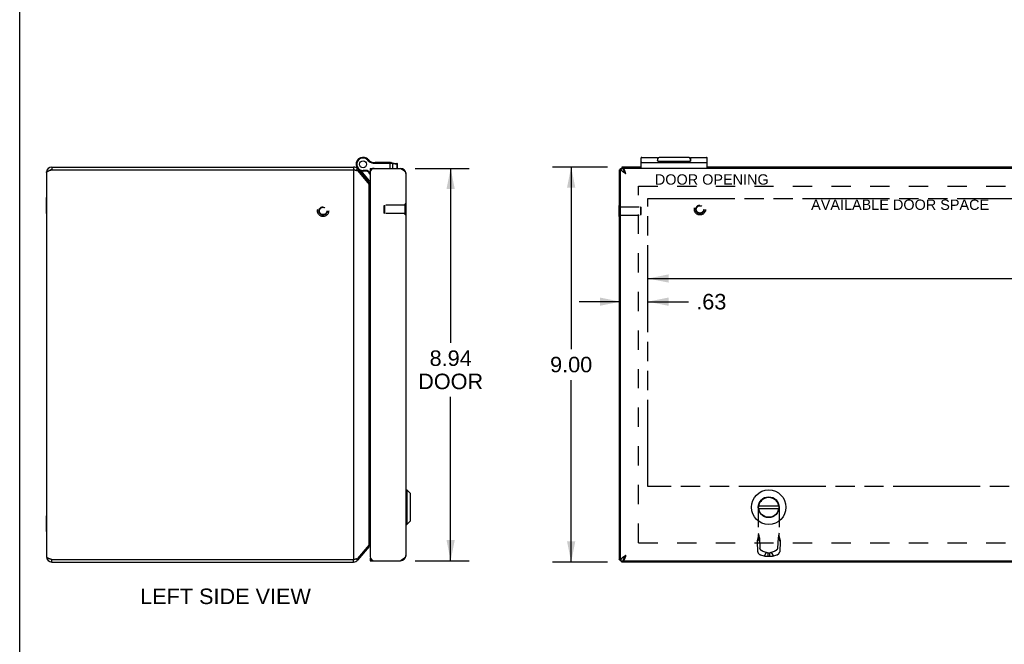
# Model space of a CAD drawing. Header units: inches. Extents: x 0 to 80, y 0 to 51.8.
# Tile 2 of 11: x 0 to 22.4, y 22.2 to 36.4. Entities that reach past the tile are written whole.
import ezdxf

# ---------------------------------------------------------------- set-up
doc = ezdxf.new("R2010")
doc.units = ezdxf.units.IN
doc.header["$LTSCALE"] = 4.400265
doc.header["$MEASUREMENT"] = 0
doc.linetypes.add('HIDDEN', pattern=[0.2, 0.1, -0.1])
doc.linetypes.add('PHANTOM', pattern=[0.8, 0.45, -0.05, 0.1, -0.05, 0.1, -0.05])
doc.layers.get('0').update_dxf_attribs({"linetype": 'CONTINUOUS'})
for name, color, linetype in [('02___PRT_ALL_AXES', 7, 'CONTINUOUS'), ('06___PRT_ALL_SURFS', 7, 'CONTINUOUS'), ('AVAIL_DOOR_SPACE', 7, 'CONTINUOUS'), ('DEFAULT_2', 8, 'HIDDEN'), ('DIMENSIONS', 7, 'CONTINUOUS')]:
    doc.layers.add(name, color=color, linetype=linetype)
doc.styles.get("Standard").update_dxf_attribs({"font": 'arial.ttf'})
doc.dimstyles.new('DIMSTYLE_1', dxfattribs={"dimtxt": 0.352962, "dimasz": 0.470617, "dimexe": 0.09, "dimexo": 0.07, "dimgap": 0.0375, "dimtad": 0, "dimtih": 1, "dimtoh": 1, "dimzin": 4, "dimdsep": 46, "dimtxsty": 'Standard', "dimblk": '_FILLED', "dimblk1": '_FILLED', "dimblk2": '_FILLED', "dimcen": 0.09, "dimazin": 1, "dimtfac": 1, "dimtofl": 0, "dimtmove": 0, "dimatfit": 3, "dimldrblk": '_FILLED', "dimfxl": 1, "dimtolj": 1, "dimtzin": 4, "dimarcsym": 0})

# ---------------------------------------------------------------- blocks, each defined once
blk = doc.blocks.new('_FILLED')
at = {"color": 0, "linetype": 'ByBlock'}
blk.add_solid([(0, 0), (-1, 0.2), (-1, -0.2)], dxfattribs=at)
blk = doc.blocks.new('*D4')
at = {"layer": 'DIMENSIONS', "color": 2, "linetype": 'Continuous'}
for p, q in [((14.31, 30.55), (27.862, 30.55)), ((43, 30.55), (29.448, 30.55))]:
    blk.add_line(p, q, dxfattribs=at)
at = {"layer": 'DIMENSIONS', "color": 2, "linetype": 'Continuous', "xscale": 0.4706166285, "yscale": 0.4706166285, "zscale": 0.4706166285, "rotation": 180}
blk.add_blockref('_FILLED', (14.31, 30.55), dxfattribs=at)
at = {"layer": 'DIMENSIONS', "color": 2, "linetype": 'Continuous', "xscale": 0.4706166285, "yscale": 0.4706166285, "zscale": 0.4706166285}
blk.add_blockref('_FILLED', (43, 30.55), dxfattribs=at)
at = {"layer": 'DIMENSIONS', "color": 2, "linetype": 'Continuous', "insert": (28.655, 30.726), "char_height": 0.353, "width": 1.2334, "attachment_point": 2, "line_spacing_factor": 0.9}
blk.add_mtext('28.69', dxfattribs=at)
blk = doc.blocks.new('*D5')
at = {"layer": 'DIMENSIONS', "color": 2, "linetype": 'Continuous'}
for p, q in [((13.685, 30.022), (12.744, 30.022)), ((14.31, 30.022), (15.234, 30.022))]:
    blk.add_line(p, q, dxfattribs=at)
at = {"layer": 'DIMENSIONS', "color": 2, "linetype": 'Continuous', "xscale": 0.4706166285, "yscale": 0.4706166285, "zscale": 0.4706166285}
blk.add_blockref('_FILLED', (13.685, 30.022), dxfattribs=at)
at = {"layer": 'DIMENSIONS', "color": 2, "linetype": 'Continuous', "xscale": 0.4706166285, "yscale": 0.4706166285, "zscale": 0.4706166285, "rotation": 180}
blk.add_blockref('_FILLED', (14.31, 30.022), dxfattribs=at)
at = {"layer": 'DIMENSIONS', "color": 2, "linetype": 'Continuous', "insert": (15.41, 30.199), "char_height": 0.353, "width": 0.68493, "attachment_point": 1, "line_spacing_factor": 0.9}
blk.add_mtext('.63', dxfattribs=at)
blk = doc.blocks.new('*D9')
at = {"layer": 'DIMENSIONS', "color": 2, "linetype": 'Continuous'}
for p, q in [((13.386, 33.089), (12.137, 33.089)), ((12.561, 33.089), (12.561, 28.942)), ((12.561, 24.089), (12.561, 28.236)), ((13.386, 24.089), (12.137, 24.089))]:
    blk.add_line(p, q, dxfattribs=at)
at = {"layer": 'DIMENSIONS', "color": 2, "linetype": 'Continuous', "xscale": 0.4706166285, "yscale": 0.4706166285, "zscale": 0.4706166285}
for p, rotation in [((12.561, 33.089), 90), ((12.561, 24.089), 270)]:
    blk.add_blockref('_FILLED', p, dxfattribs=dict(at, rotation=rotation))
at = {"layer": 'DIMENSIONS', "color": 2, "linetype": 'Continuous', "insert": (12.561, 28.766), "char_height": 0.353, "width": 0.95917, "attachment_point": 2, "line_spacing_factor": 0.9}
blk.add_mtext('9.00', dxfattribs=at)
blk = doc.blocks.new('*D19')
at = {"layer": 'DIMENSIONS', "color": 2, "linetype": 'Continuous'}
for p, q in [((9.005, 33.06), (10.24, 33.06)), ((9.816, 33.06), (9.816, 29.087)), ((9.816, 24.12), (9.816, 27.852)), ((9.005, 24.12), (10.24, 24.12))]:
    blk.add_line(p, q, dxfattribs=at)
at = {"layer": 'DIMENSIONS', "color": 2, "linetype": 'Continuous', "xscale": 0.4706166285, "yscale": 0.4706166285, "zscale": 0.4706166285}
for p, rotation in [((9.816, 33.06), 90), ((9.816, 24.12), 270)]:
    blk.add_blockref('_FILLED', p, dxfattribs=dict(at, rotation=rotation))
at = {"layer": 'DIMENSIONS', "color": 2, "linetype": 'Continuous', "insert": (9.816, 28.911), "char_height": 0.353, "width": 1.47746, "attachment_point": 2, "line_spacing_factor": 0.9}
blk.add_mtext('8.94\\PDOOR', dxfattribs=at)

msp = doc.modelspace()

# ---------------------------------------------------------------- linework, layer by layer
at = {"color": 7, "linetype": 'Continuous'}
for p, q in [((0, 0), (0, 51.768)), ((7.9, 33.288), (7.893, 33.277)), ((7.9, 33.288), (7.893, 33.277)), ((7.893, 33.277), (7.893, 33.277)), ((7.9, 33.288), (7.9, 33.288)), ((7.936, 33.258), (7.926, 33.25)), ((8.056, 33.191), (8.054, 33.179)), ((14.155, 33.06), (14.155, 33.297)), ((14.53, 33.31), (14.53, 33.24)), ((14.535, 33.226), (14.535, 33.28)), ((14.54, 33.224), (15.27, 33.224)), ((15.275, 33.28), (15.275, 33.226)), ((15.655, 33.06), (15.655, 33.297)), ((0.731, 33.089), (0.731, 33.029)), ((7.604, 33.089), (7.604, 33.029)), ((7.696, 33.047), (7.661, 33.017)), ((7.674, 33.095), (7.674, 33.094)), ((7.724, 33.028), (7.717, 33.022)), ((7.773, 33.002), (7.962, 32.776)), ((7.82, 32.995), (7.82, 33.008)), ((7.919, 33.008), (7.82, 33.008)), ((7.915, 32.995), (7.82, 32.995)), ((7.915, 32.995), (7.919, 33.008)), ((7.915, 32.995), (7.986, 32.958)), ((7.919, 33.008), (7.986, 32.973)), ((7.986, 33.06), (7.986, 33)), ((7.986, 33), (7.991, 33)), ((8.076, 33.19), (8.076, 33.177)), ((8.076, 33.19), (8.452, 33.19)), ((8.076, 33.177), (8.456, 33.177)), ((8.44, 33.06), (8.44, 33.19)), ((8.455, 33.181), (8.455, 33.18)), ((8.455, 33.18), (8.455, 33.18)), ((8.455, 33.18), (8.455, 33.18)), ((8.455, 33.18), (8.455, 33.179)), ((8.455, 33.179), (8.455, 33.179)), ((8.455, 33.179), (8.455, 33.178)), ((8.455, 33.178), (8.455, 33.177)), ((8.455, 33.178), (8.455, 33.178)), ((8.455, 33.177), (8.455, 33.177)), ((8.456, 33.177), (8.457, 33.177)), ((8.457, 33.177), (8.459, 33.177)), ((8.459, 33.177), (8.46, 33.177)), ((8.462, 33.177), (8.463, 33.177)), ((8.463, 33.177), (8.464, 33.177)), ((8.464, 33.177), (8.465, 33.177)), ((8.465, 33.177), (8.467, 33.177)), ((8.467, 33.177), (8.468, 33.177)), ((8.468, 33.177), (8.469, 33.176)), ((8.469, 33.176), (8.47, 33.176)), ((8.47, 33.189), (8.593, 33.172)), ((8.47, 33.176), (8.471, 33.176)), ((8.471, 33.176), (8.473, 33.176)), ((8.473, 33.176), (8.474, 33.176)), ((8.474, 33.176), (8.475, 33.176)), ((8.475, 33.176), (8.496, 33.174)), ((8.496, 33.06), (8.496, 33.174)), ((8.496, 33.174), (8.597, 33.159)), ((8.597, 33.06), (8.597, 33.159)), ((8.597, 33.159), (8.604, 33.159)), ((8.604, 33.06), (8.604, 33.159)), ((8.692, 33.059), (8.69, 33.051)), ((13.655, 33.029), (13.685, 33.029)), ((13.685, 33.06), (13.745, 33.06)), ((13.715, 33.089), (13.715, 33.06)), ((13.75, 33.059), (13.75, 33.029)), ((14.168, 33.19), (15.642, 33.19)), ((7.962, 32.776), (7.939, 32.757)), ((7.959, 32.733), (7.94, 32.717)), ((8.8, 32.253), (8.796, 32.253)), ((8.8, 31.997), (8.8, 32.253)), ((13.651, 31.961), (13.651, 32.217)), ((13.651, 32.217), (13.655, 32.217)), ((8.8, 31.997), (8.796, 31.997)), ((13.651, 31.961), (13.655, 31.961)), ((8.799, 25.732), (8.818, 25.732)), ((8.799, 24.944), (8.799, 25.732)), ((8.818, 25.732), (8.901, 25.649)), ((8.818, 25.732), (8.818, 24.944)), ((8.901, 25.027), (8.901, 25.649)), ((8.903, 25.032), (8.903, 25.644)), ((16.832, 25.368), (17.288, 25.368)), ((16.832, 25.308), (17.288, 25.308)), ((8.799, 24.944), (8.818, 24.944)), ((8.818, 24.944), (8.901, 25.027)), ((7.959, 24.446), (7.94, 24.462)), ((0.731, 24.089), (0.731, 24.149)), ((7.604, 24.089), (7.604, 24.149)), ((7.696, 24.132), (7.661, 24.162)), ((7.986, 24.18), (7.991, 24.18)), ((7.986, 24.18), (7.986, 24.12)), ((8.046, 24.12), (8.046, 24.125)), ((8.692, 24.121), (8.69, 24.129)), ((13.655, 24.149), (13.685, 24.149)), ((13.685, 24.12), (13.745, 24.12)), ((13.715, 24.089), (13.715, 24.12)), ((13.75, 24.121), (13.75, 24.151))]:
    msp.add_line(p, q, dxfattribs=at)
at = {"color": 3, "linetype": 'Continuous'}
for p, q in [((0.611, 32.969), (0.611, 24.209)), ((0.731, 33.089), (7.604, 33.089)), ((0.731, 33.029), (7.604, 33.029)), ((7.604, 33.029), (7.604, 24.149)), ((7.696, 33.047), (7.959, 32.733)), ((7.696, 33.008), (7.959, 32.695)), ((7.986, 33.06), (8.676, 33.06)), ((7.986, 32.97), (7.986, 24.21)), ((13.655, 33.029), (13.655, 24.149)), ((13.685, 24.12), (13.685, 33.06)), ((14.155, 33.089), (13.715, 33.089)), ((13.748, 33.035), (13.75, 33.033)), ((13.75, 33.059), (13.75, 33.06)), ((43.56, 33.06), (13.75, 33.06)), ((23.322, 33.089), (15.655, 33.089)), ((8.796, 32.94), (8.796, 24.24)), ((13.805, 32.94), (13.801, 32.954)), ((7.959, 24.484), (7.959, 32.695)), ((7.959, 24.484), (7.696, 24.171)), ((7.959, 24.446), (7.696, 24.132)), ((0.731, 24.149), (7.604, 24.149)), ((0.731, 24.089), (7.604, 24.089)), ((7.604, 24.149), (7.619, 24.152)), ((7.986, 24.12), (8.676, 24.12)), ((8.692, 24.13), (8.676, 24.12)), ((43.595, 24.089), (13.715, 24.089)), ((13.75, 24.146), (13.748, 24.144)), ((13.75, 24.121), (13.75, 24.12)), ((13.75, 24.12), (43.56, 24.12))]:
    msp.add_line(p, q, dxfattribs=at)
at = {"color": 7, "linetype": 'Continuous'}
for points in [[(14.54, 33.224), (14.54, 33.224), (14.54, 33.224), (14.54, 33.224), (14.54, 33.224), (14.54, 33.224), (14.54, 33.224), (14.539, 33.224), (14.539, 33.224), (14.539, 33.224), (14.539, 33.224), (14.539, 33.224), (14.539, 33.224), (14.539, 33.224), (14.539, 33.224), (14.539, 33.224), (14.539, 33.224), (14.538, 33.224), (14.538, 33.225), (14.538, 33.225), (14.538, 33.225), (14.538, 33.225), (14.538, 33.225), (14.538, 33.225), (14.538, 33.225), (14.538, 33.225), (14.537, 33.225), (14.537, 33.225), (14.537, 33.225), (14.537, 33.225), (14.537, 33.225), (14.537, 33.225), (14.537, 33.225), (14.537, 33.225), (14.536, 33.225), (14.536, 33.225), (14.536, 33.225), (14.536, 33.225), (14.536, 33.225), (14.536, 33.225), (14.536, 33.225), (14.536, 33.226), (14.536, 33.226), (14.535, 33.226), (14.535, 33.226), (14.535, 33.226), (14.535, 33.226), (14.535, 33.226), (14.535, 33.226), (14.535, 33.226), (14.535, 33.226), (14.534, 33.226), (14.534, 33.227), (14.534, 33.227), (14.534, 33.227), (14.534, 33.227), (14.534, 33.227), (14.534, 33.227), (14.534, 33.227), (14.533, 33.227), (14.533, 33.228), (14.533, 33.228), (14.533, 33.228), (14.533, 33.228), (14.533, 33.228), (14.533, 33.228), (14.533, 33.229), (14.533, 33.229), (14.532, 33.229), (14.532, 33.229), (14.532, 33.229), (14.532, 33.23), (14.532, 33.23), (14.532, 33.23), (14.532, 33.23), (14.532, 33.231), (14.532, 33.231), (14.531, 33.231), (14.531, 33.231), (14.531, 33.232), (14.531, 33.232), (14.531, 33.232), (14.531, 33.233), (14.531, 33.233), (14.531, 33.233), (14.531, 33.234), (14.531, 33.234), (14.531, 33.235), (14.531, 33.235), (14.53, 33.236), (14.53, 33.236), (14.53, 33.237), (14.53, 33.237), (14.53, 33.238), (14.53, 33.238), (14.53, 33.239), (14.53, 33.239), (14.53, 33.24)], [(15.28, 33.31), (15.28, 33.24), (15.28, 33.239), (15.28, 33.239), (15.28, 33.238), (15.28, 33.238), (15.28, 33.237), (15.28, 33.237), (15.28, 33.236), (15.28, 33.236), (15.28, 33.235), (15.28, 33.235), (15.28, 33.234), (15.28, 33.234), (15.28, 33.233), (15.28, 33.233), (15.28, 33.233), (15.279, 33.232), (15.279, 33.232), (15.279, 33.232), (15.279, 33.231), (15.279, 33.231), (15.279, 33.231), (15.279, 33.231), (15.279, 33.23), (15.279, 33.23), (15.279, 33.23), (15.278, 33.23), (15.278, 33.229), (15.278, 33.229), (15.278, 33.229), (15.278, 33.229), (15.278, 33.229), (15.278, 33.228), (15.278, 33.228), (15.278, 33.228), (15.277, 33.228), (15.277, 33.228), (15.277, 33.228), (15.277, 33.227), (15.277, 33.227), (15.277, 33.227), (15.277, 33.227), (15.277, 33.227), (15.276, 33.227), (15.276, 33.227), (15.276, 33.227), (15.276, 33.226), (15.276, 33.226), (15.276, 33.226), (15.276, 33.226), (15.276, 33.226), (15.275, 33.226), (15.275, 33.226), (15.275, 33.226), (15.275, 33.226), (15.275, 33.226), (15.275, 33.226), (15.275, 33.225), (15.275, 33.225), (15.274, 33.225), (15.274, 33.225), (15.274, 33.225), (15.274, 33.225), (15.274, 33.225), (15.274, 33.225), (15.274, 33.225), (15.274, 33.225), (15.274, 33.225), (15.273, 33.225), (15.273, 33.225), (15.273, 33.225), (15.273, 33.225), (15.273, 33.225), (15.273, 33.225), (15.273, 33.225), (15.273, 33.225), (15.273, 33.225), (15.272, 33.225), (15.272, 33.225), (15.272, 33.225), (15.272, 33.224), (15.272, 33.224), (15.272, 33.224), (15.272, 33.224), (15.272, 33.224), (15.272, 33.224), (15.271, 33.224), (15.271, 33.224), (15.271, 33.224), (15.271, 33.224), (15.271, 33.224), (15.271, 33.224), (15.271, 33.224), (15.271, 33.224), (15.271, 33.224), (15.27, 33.224), (15.27, 33.224), (15.27, 33.224)], [(8.452, 33.19), (8.452, 33.19), (8.452, 33.19), (8.452, 33.19), (8.452, 33.19), (8.452, 33.19), (8.453, 33.19), (8.453, 33.19), (8.453, 33.19), (8.453, 33.19), (8.453, 33.19), (8.453, 33.19), (8.453, 33.19), (8.453, 33.19), (8.453, 33.19), (8.453, 33.19), (8.453, 33.19), (8.453, 33.189), (8.453, 33.189), (8.453, 33.189), (8.453, 33.189), (8.453, 33.189), (8.453, 33.189), (8.453, 33.189), (8.453, 33.189), (8.453, 33.189), (8.454, 33.189), (8.454, 33.189), (8.454, 33.189), (8.454, 33.188), (8.454, 33.188), (8.454, 33.188), (8.454, 33.188), (8.454, 33.188), (8.454, 33.188), (8.454, 33.188), (8.454, 33.188), (8.454, 33.188), (8.454, 33.187), (8.454, 33.187), (8.454, 33.187), (8.454, 33.187), (8.454, 33.187), (8.454, 33.187), (8.454, 33.187), (8.454, 33.186), (8.454, 33.186), (8.454, 33.186), (8.454, 33.186), (8.454, 33.186), (8.455, 33.186), (8.455, 33.186), (8.455, 33.185), (8.455, 33.185), (8.455, 33.185), (8.455, 33.185), (8.455, 33.185), (8.455, 33.184), (8.455, 33.184), (8.455, 33.184), (8.455, 33.184), (8.455, 33.184), (8.455, 33.184), (8.455, 33.183), (8.455, 33.183), (8.455, 33.183), (8.455, 33.183), (8.455, 33.183), (8.455, 33.182), (8.455, 33.182), (8.455, 33.182), (8.455, 33.182), (8.455, 33.182), (8.455, 33.181), (8.455, 33.181), (8.455, 33.181), (8.455, 33.181)], [(8.46, 33.177), (8.461, 33.177), (8.462, 33.177)], [(8.47, 33.189), (8.47, 33.189), (8.47, 33.189), (8.47, 33.189), (8.47, 33.189), (8.47, 33.189), (8.47, 33.189), (8.47, 33.189), (8.47, 33.189), (8.471, 33.188), (8.471, 33.188), (8.471, 33.188), (8.471, 33.188), (8.471, 33.188), (8.471, 33.188), (8.471, 33.188), (8.471, 33.188), (8.471, 33.188), (8.472, 33.188), (8.472, 33.188), (8.472, 33.188), (8.472, 33.188), (8.472, 33.188), (8.472, 33.187), (8.472, 33.187), (8.472, 33.187), (8.472, 33.187), (8.472, 33.187), (8.473, 33.187), (8.473, 33.187), (8.473, 33.187), (8.473, 33.187), (8.473, 33.186), (8.473, 33.186), (8.473, 33.186), (8.473, 33.186), (8.473, 33.186), (8.473, 33.186), (8.473, 33.186), (8.473, 33.186), (8.474, 33.185), (8.474, 33.185), (8.474, 33.185), (8.474, 33.185), (8.474, 33.185), (8.474, 33.185), (8.474, 33.184), (8.474, 33.184), (8.474, 33.184), (8.474, 33.184), (8.474, 33.184), (8.474, 33.184), (8.474, 33.183), (8.474, 33.183), (8.474, 33.183), (8.474, 33.183), (8.474, 33.183), (8.475, 33.183), (8.475, 33.182), (8.475, 33.182), (8.475, 33.182), (8.475, 33.182), (8.475, 33.182), (8.475, 33.181), (8.475, 33.181), (8.475, 33.181), (8.475, 33.181), (8.475, 33.181), (8.475, 33.18), (8.475, 33.18), (8.475, 33.18), (8.475, 33.18), (8.475, 33.18), (8.475, 33.179), (8.475, 33.179), (8.475, 33.179), (8.475, 33.179), (8.475, 33.179), (8.475, 33.178), (8.475, 33.178), (8.475, 33.178), (8.475, 33.178), (8.475, 33.178), (8.475, 33.177), (8.475, 33.177), (8.475, 33.177), (8.475, 33.177), (8.475, 33.177), (8.475, 33.176), (8.475, 33.176), (8.475, 33.176)], [(8.486, 33.186), (8.487, 33.186), (8.487, 33.186), (8.487, 33.186), (8.487, 33.186), (8.487, 33.186), (8.488, 33.186), (8.488, 33.186), (8.488, 33.186), (8.488, 33.186), (8.488, 33.186), (8.488, 33.186), (8.489, 33.186), (8.489, 33.186), (8.489, 33.186), (8.489, 33.186), (8.489, 33.186), (8.49, 33.185), (8.49, 33.185), (8.49, 33.185), (8.49, 33.185), (8.49, 33.185), (8.49, 33.185), (8.491, 33.185), (8.491, 33.185), (8.491, 33.185), (8.491, 33.185), (8.491, 33.184), (8.491, 33.184), (8.492, 33.184), (8.492, 33.184), (8.492, 33.184), (8.492, 33.184), (8.492, 33.184), (8.492, 33.183), (8.492, 33.183), (8.493, 33.183), (8.493, 33.183), (8.493, 33.183), (8.493, 33.183), (8.493, 33.183), (8.493, 33.182), (8.493, 33.182), (8.494, 33.182), (8.494, 33.182), (8.494, 33.182), (8.494, 33.182), (8.494, 33.181), (8.494, 33.181), (8.494, 33.181), (8.494, 33.181), (8.494, 33.181), (8.495, 33.181), (8.495, 33.18), (8.495, 33.18), (8.495, 33.18), (8.495, 33.18), (8.495, 33.18), (8.495, 33.179), (8.495, 33.179), (8.495, 33.179), (8.495, 33.179), (8.495, 33.179), (8.495, 33.178), (8.496, 33.178), (8.496, 33.178), (8.496, 33.178), (8.496, 33.178), (8.496, 33.177), (8.496, 33.177), (8.496, 33.177), (8.496, 33.177), (8.496, 33.177), (8.496, 33.176), (8.496, 33.176), (8.496, 33.176), (8.496, 33.176), (8.496, 33.175), (8.496, 33.175), (8.496, 33.175), (8.496, 33.175), (8.496, 33.175), (8.496, 33.174), (8.496, 33.174), (8.496, 33.174), (8.496, 33.174), (8.496, 33.174)], [(8.587, 33.172), (8.588, 33.172), (8.588, 33.172), (8.588, 33.172), (8.588, 33.172), (8.588, 33.172), (8.589, 33.172), (8.589, 33.172), (8.589, 33.172), (8.589, 33.172), (8.589, 33.172), (8.59, 33.172), (8.59, 33.172), (8.59, 33.172), (8.59, 33.172), (8.59, 33.171), (8.59, 33.171), (8.591, 33.171), (8.591, 33.171), (8.591, 33.171), (8.591, 33.171), (8.591, 33.171), (8.592, 33.171), (8.592, 33.171), (8.592, 33.171), (8.592, 33.17), (8.592, 33.17), (8.592, 33.17), (8.593, 33.17), (8.593, 33.17), (8.593, 33.17), (8.593, 33.17), (8.593, 33.17), (8.593, 33.169), (8.593, 33.169), (8.594, 33.169), (8.594, 33.169), (8.594, 33.169), (8.594, 33.169), (8.594, 33.169), (8.594, 33.168), (8.594, 33.168), (8.595, 33.168), (8.595, 33.168), (8.595, 33.168), (8.595, 33.168), (8.595, 33.167), (8.595, 33.167), (8.595, 33.167), (8.595, 33.167), (8.595, 33.167), (8.596, 33.167), (8.596, 33.166), (8.596, 33.166), (8.596, 33.166), (8.596, 33.166), (8.596, 33.166), (8.596, 33.165), (8.596, 33.165), (8.596, 33.165), (8.596, 33.165), (8.596, 33.165), (8.597, 33.164), (8.597, 33.164), (8.597, 33.164), (8.597, 33.164), (8.597, 33.164), (8.597, 33.163), (8.597, 33.163), (8.597, 33.163), (8.597, 33.163), (8.597, 33.163), (8.597, 33.162), (8.597, 33.162), (8.597, 33.162), (8.597, 33.162), (8.597, 33.162), (8.597, 33.161), (8.597, 33.161), (8.597, 33.161), (8.597, 33.161), (8.597, 33.16), (8.597, 33.16), (8.597, 33.16), (8.597, 33.16), (8.597, 33.16), (8.597, 33.159)], [(13.745, 33.06), (13.745, 33.055), (13.746, 33.05), (13.746, 33.045), (13.747, 33.04), (13.748, 33.035), (13.75, 33.03)], [(13.75, 33.03), (13.751, 33.025), (13.753, 33.02), (13.755, 33.015), (13.758, 33.01), (13.76, 33.005), (13.763, 33), (13.766, 32.995), (13.769, 32.99)], [(13.769, 32.99), (13.772, 32.985), (13.775, 32.98), (13.779, 32.975), (13.782, 32.97), (13.786, 32.965), (13.79, 32.96), (13.794, 32.955), (13.797, 32.95), (13.801, 32.945), (13.805, 32.94)], [(13.805, 32.94), (13.802, 32.944), (13.8, 32.949), (13.797, 32.953), (13.794, 32.957), (13.791, 32.961), (13.789, 32.965), (13.786, 32.969), (13.783, 32.973), (13.78, 32.976), (13.778, 32.98), (13.775, 32.983), (13.772, 32.986), (13.77, 32.987)], [(13.805, 24.24), (13.802, 24.236), (13.8, 24.231), (13.797, 24.227), (13.794, 24.223), (13.791, 24.219), (13.789, 24.215), (13.786, 24.211), (13.783, 24.207), (13.78, 24.204), (13.778, 24.2), (13.775, 24.197), (13.772, 24.194), (13.77, 24.192)], [(13.805, 24.24), (13.801, 24.235), (13.797, 24.23), (13.794, 24.225), (13.79, 24.22), (13.786, 24.215), (13.782, 24.21), (13.779, 24.205), (13.775, 24.2), (13.772, 24.195)], [(13.751, 24.155), (13.75, 24.15), (13.748, 24.145), (13.747, 24.14), (13.746, 24.135), (13.746, 24.13), (13.745, 24.125), (13.745, 24.12)], [(13.772, 24.195), (13.769, 24.19), (13.766, 24.185), (13.763, 24.18), (13.76, 24.175), (13.758, 24.17), (13.755, 24.165), (13.753, 24.16), (13.751, 24.155)]]:
    msp.add_lwpolyline(points, dxfattribs=at)
at = {"color": 3, "linetype": 'Continuous'}
for points in [[(0.611, 32.969), (0.612, 32.972), (0.613, 32.975), (0.614, 32.978), (0.616, 32.98), (0.619, 32.983), (0.622, 32.986), (0.626, 32.989), (0.63, 32.991), (0.635, 32.994), (0.641, 32.997), (0.647, 32.999), (0.653, 33.002), (0.66, 33.005), (0.667, 33.008), (0.674, 33.01), (0.681, 33.013), (0.689, 33.016), (0.698, 33.019), (0.706, 33.021), (0.714, 33.024), (0.723, 33.027), (0.731, 33.029)], [(7.604, 33.029), (7.619, 33.026), (7.627, 33.025), (7.634, 33.023), (7.641, 33.022), (7.648, 33.02), (7.655, 33.019), (7.662, 33.017), (7.668, 33.016), (7.674, 33.014), (7.68, 33.013), (7.686, 33.011), (7.691, 33.01), (7.696, 33.008)], [(8.676, 33.06), (8.692, 33.05), (8.699, 33.045), (8.707, 33.04), (8.714, 33.035), (8.722, 33.03), (8.729, 33.025), (8.736, 33.02), (8.743, 33.015), (8.749, 33.01), (8.755, 33.005), (8.761, 33), (8.766, 32.995), (8.771, 32.99), (8.776, 32.985), (8.78, 32.98), (8.784, 32.975), (8.787, 32.97), (8.79, 32.965), (8.792, 32.96), (8.794, 32.955), (8.795, 32.95), (8.796, 32.945), (8.796, 32.94)], [(13.655, 33.029), (13.655, 33.028), (13.656, 33.026), (13.657, 33.025), (13.659, 33.023), (13.661, 33.022), (13.664, 33.02), (13.666, 33.019), (13.67, 33.017), (13.674, 33.016), (13.678, 33.014), (13.682, 33.013), (13.685, 33.012)], [(13.685, 33.06), (13.685, 33.055), (13.686, 33.05), (13.688, 33.045), (13.689, 33.04), (13.692, 33.035), (13.694, 33.03), (13.698, 33.025), (13.701, 33.02), (13.705, 33.015), (13.71, 33.01), (13.715, 33.005), (13.72, 33), (13.726, 32.995), (13.732, 32.99), (13.739, 32.985), (13.745, 32.98), (13.752, 32.975), (13.759, 32.97), (13.767, 32.965), (13.774, 32.96), (13.782, 32.955), (13.79, 32.95), (13.797, 32.945), (13.805, 32.94)], [(13.715, 33.089), (13.717, 33.089), (13.718, 33.088), (13.72, 33.087), (13.721, 33.086), (13.723, 33.084), (13.724, 33.081), (13.726, 33.078), (13.727, 33.075), (13.729, 33.071), (13.731, 33.067), (13.732, 33.062), (13.733, 33.06)], [(13.801, 32.954), (13.798, 32.961), (13.796, 32.968), (13.794, 32.975), (13.791, 32.982), (13.789, 32.989), (13.787, 32.995), (13.785, 33.002), (13.782, 33.008), (13.78, 33.014), (13.778, 33.019), (13.775, 33.024), (13.773, 33.029), (13.771, 33.034), (13.769, 33.038), (13.766, 33.042), (13.764, 33.046), (13.762, 33.049), (13.759, 33.052), (13.757, 33.054), (13.755, 33.056), (13.753, 33.058), (13.75, 33.059)], [(7.986, 32.668), (7.985, 32.669), (7.98, 32.673), (7.975, 32.677), (7.971, 32.682), (7.967, 32.686), (7.963, 32.69), (7.959, 32.695)], [(7.986, 24.511), (7.985, 24.51), (7.98, 24.506), (7.975, 24.501), (7.971, 24.497), (7.967, 24.493), (7.963, 24.488), (7.959, 24.484)], [(8.796, 24.24), (8.796, 24.235), (8.795, 24.23), (8.794, 24.225), (8.792, 24.22), (8.79, 24.215), (8.787, 24.21), (8.784, 24.205), (8.78, 24.2), (8.776, 24.195), (8.771, 24.19), (8.766, 24.185), (8.761, 24.18), (8.755, 24.175), (8.749, 24.17), (8.743, 24.165), (8.736, 24.16), (8.729, 24.155), (8.722, 24.15), (8.714, 24.145), (8.707, 24.14), (8.699, 24.135), (8.692, 24.13)], [(13.805, 24.24), (13.797, 24.235), (13.79, 24.23), (13.782, 24.225), (13.774, 24.22), (13.767, 24.215), (13.759, 24.21), (13.752, 24.205), (13.745, 24.2), (13.739, 24.195), (13.732, 24.19), (13.726, 24.185), (13.72, 24.18), (13.715, 24.175), (13.71, 24.17), (13.705, 24.165), (13.701, 24.16), (13.698, 24.155), (13.694, 24.15), (13.692, 24.145), (13.689, 24.14), (13.688, 24.135), (13.686, 24.13), (13.685, 24.125), (13.685, 24.12)], [(13.805, 24.24), (13.801, 24.226), (13.798, 24.218), (13.796, 24.211), (13.794, 24.205), (13.791, 24.198), (13.789, 24.191), (13.787, 24.185), (13.785, 24.178), (13.782, 24.172), (13.78, 24.166), (13.778, 24.161), (13.775, 24.156), (13.773, 24.151), (13.771, 24.146), (13.769, 24.142), (13.766, 24.138), (13.764, 24.134), (13.762, 24.131), (13.759, 24.128), (13.757, 24.126), (13.755, 24.124), (13.753, 24.122), (13.75, 24.121)], [(0.611, 24.209), (0.612, 24.207), (0.613, 24.204), (0.614, 24.201), (0.616, 24.199), (0.619, 24.196), (0.622, 24.193), (0.626, 24.19), (0.63, 24.188), (0.635, 24.185), (0.641, 24.182), (0.647, 24.179), (0.653, 24.177), (0.66, 24.174), (0.667, 24.171), (0.674, 24.169), (0.681, 24.166), (0.689, 24.163), (0.698, 24.16), (0.706, 24.158), (0.714, 24.155), (0.723, 24.152), (0.731, 24.149)], [(7.619, 24.152), (7.627, 24.154), (7.634, 24.156), (7.641, 24.157), (7.648, 24.159), (7.655, 24.16), (7.662, 24.162), (7.668, 24.163), (7.674, 24.165), (7.68, 24.166), (7.686, 24.168), (7.691, 24.169), (7.696, 24.171)], [(13.655, 24.149), (13.655, 24.151), (13.656, 24.152), (13.657, 24.154), (13.659, 24.156), (13.661, 24.157), (13.664, 24.159), (13.666, 24.16), (13.67, 24.162), (13.674, 24.163), (13.678, 24.165), (13.682, 24.166), (13.685, 24.167)], [(13.715, 24.089), (13.717, 24.09), (13.718, 24.09), (13.72, 24.092), (13.721, 24.093), (13.723, 24.095), (13.724, 24.098), (13.726, 24.101), (13.727, 24.104), (13.729, 24.108), (13.731, 24.112), (13.732, 24.117), (13.733, 24.12)]]:
    msp.add_lwpolyline(points, dxfattribs=at)
at = {"color": 7, "linetype": 'Continuous'}
for radius in [0.394, 0.237, 0.23]:
    msp.add_circle((17.06, 25.338), radius, dxfattribs=at)
for centre, radius, start, end in [((7.82, 33.152), 0.158, 59.735, 270), ((7.82, 33.152), 0.144, 59.735, 270), ((7.828, 33.166), 0.129, 40.7933, 59.735), ((7.82, 33.152), 0.158, 37.311, 59.7213), ((7.828, 33.166), 0.142, 40.7933, 59.735), ((8.087, 33.389), 0.213, 220.7933, 261.1599), ((8.087, 33.389), 0.2, 220.7933, 261.1599), ((8.076, 33.315), 0.125, 261.1599, 270), ((14.168, 33.297), 0.013, 90, 180), ((14.565, 33.28), 0.03, 90, 180), ((15.245, 33.28), 0.03, 0, 90), ((15.642, 33.297), 0.013, 0, 90), ((0.731, 32.969), 0.06, 90, 125.7282), ((7.604, 32.969), 0.06, 66.8969, 90), ((7.916, 33.189), 0.26, 201.378, 220), ((8.143, 33.052), 0.21, 200.2981, 221.7284), ((8.076, 33.315), 0.138, 261.1599, 270), ((8.452, 33.065), 0.125, 82.0382, 90), ((8.591, 33.159), 0.013, 0, 82.0243), ((14.168, 33.177), 0.013, 90, 180), ((15.642, 33.177), 0.013, 0, 90), ((8.035, 32.837), 0.095, 220, 238.8586), ((8.035, 32.837), 0.125, 233.9846, 246.8562), ((8.799, 25.729), 0.00305, 90, 180.0001), ((8.896, 25.644), 0.0071, 360, 45), ((8.799, 24.947), 0.00305, 179.9999, 270), ((8.896, 25.032), 0.0071, 315, 0), ((0.731, 24.209), 0.06, 234.2718, 270), ((7.604, 24.209), 0.06, 270, 293.1031)]:
    msp.add_arc(centre, radius, start, end, dxfattribs=at)
at = {"color": 3, "linetype": 'Continuous'}
for centre, radius, start, end in [((0.731, 32.969), 0.12, 90, 180), ((7.604, 32.969), 0.12, 40, 90), ((8.076, 32.97), 0.09, 90, 180), ((8.676, 32.94), 0.12, 0, 90), ((8.005, 32.772), 0.06, 220, 251.1799), ((8.005, 24.407), 0.06, 108.8201, 140), ((8.676, 24.24), 0.12, 270, 360), ((0.731, 24.209), 0.12, 180, 270), ((7.604, 24.209), 0.12, 270, 320), ((8.076, 24.21), 0.09, 180, 270)]:
    msp.add_arc(centre, radius, start, end, dxfattribs=at)
at = {"layer": '02___PRT_ALL_AXES', "color": 7, "linetype": 'Continuous'}
for p, q in [((8.095, 33.19), (8.095, 33.2)), ((8.095, 33.2), (8.435, 33.2)), ((8.103, 33.19), (8.103, 33.2)), ((8.155, 33.19), (8.155, 33.2)), ((8.163, 33.19), (8.163, 33.2)), ((8.172, 33.19), (8.172, 33.2)), ((8.226, 33.19), (8.226, 33.2)), ((8.235, 33.19), (8.235, 33.2)), ((8.243, 33.19), (8.243, 33.2)), ((8.29, 33.19), (8.29, 33.2)), ((8.299, 33.19), (8.299, 33.2)), ((8.307, 33.19), (8.307, 33.2)), ((8.359, 33.19), (8.359, 33.2)), ((8.367, 33.19), (8.367, 33.2)), ((8.376, 33.19), (8.376, 33.2)), ((8.426, 33.19), (8.426, 33.2)), ((8.435, 33.19), (8.435, 33.2)), ((8.435, 33.19), (8.435, 33.2)), ((14.168, 33.31), (14.53, 33.31)), ((14.535, 33.23), (14.532, 33.23)), ((14.532, 33.19), (14.532, 33.2)), ((14.532, 33.2), (15.281, 33.2)), ((15.245, 33.31), (14.565, 33.31)), ((14.78, 33.19), (14.78, 33.2)), ((14.795, 33.19), (14.795, 33.2)), ((15.03, 33.19), (15.03, 33.2)), ((15.178, 33.19), (15.178, 33.2)), ((15.279, 33.23), (15.275, 33.23)), ((15.276, 33.19), (15.276, 33.2)), ((15.28, 33.31), (15.642, 33.31)), ((15.281, 33.19), (15.281, 33.2))]:
    msp.add_line(p, q, dxfattribs=at)
for radius in [0.079, 0.078]:
    msp.add_circle((7.82, 33.152), radius, dxfattribs=at)
at = {"layer": '06___PRT_ALL_SURFS', "color": 7, "linetype": 'Continuous'}
for p, q in [((0.607, 32.034), (0.607, 32.395)), ((0.607, 32.395), (0.611, 32.395)), ((0.607, 32.304), (0.611, 32.304)), ((0.607, 32.124), (0.611, 32.124)), ((0.607, 32.034), (0.611, 32.034)), ((0.607, 24.784), (0.607, 25.145)), ((0.607, 25.145), (0.611, 25.145)), ((0.607, 25.054), (0.611, 25.054)), ((0.607, 24.874), (0.611, 24.874)), ((0.607, 24.784), (0.611, 24.784))]:
    msp.add_line(p, q, dxfattribs=at)
at = {"layer": 'AVAIL_DOOR_SPACE', "color": 4, "linetype": 'PHANTOM'}
for p, q in [((14.31, 25.807), (14.31, 32.372)), ((14.31, 32.372), (43, 32.372)), ((43, 25.807), (14.31, 25.807))]:
    msp.add_line(p, q, dxfattribs=at)
at = {"layer": 'DEFAULT_2', "color": 8, "linetype": 'HIDDEN'}
for p, q in [((14.093, 24.527), (14.093, 32.652)), ((14.093, 32.652), (43.218, 32.652)), ((8.3, 32.209), (8.31, 32.219)), ((8.3, 32.041), (8.3, 32.209)), ((8.31, 32.219), (8.31, 32.031)), ((8.782, 32.219), (8.31, 32.219)), ((8.796, 32.253), (8.782, 32.253)), ((8.782, 31.997), (8.782, 32.253)), ((13.655, 32.217), (13.669, 32.217)), ((13.669, 31.961), (13.669, 32.217)), ((13.669, 32.183), (14.141, 32.183)), ((14.141, 32.183), (14.141, 31.995)), ((14.151, 32.173), (14.141, 32.183)), ((14.151, 32.173), (14.151, 32.005)), ((8.3, 32.041), (8.31, 32.031)), ((8.782, 32.031), (8.31, 32.031)), ((8.796, 31.997), (8.782, 31.997)), ((13.655, 31.961), (13.669, 31.961)), ((13.669, 31.995), (14.141, 31.995)), ((14.151, 32.005), (14.141, 31.995)), ((17.06, 25.558), (17.06, 25.558)), ((16.824, 25.322), (16.824, 24.669)), ((17.296, 25.322), (17.296, 24.669)), ((14.093, 24.527), (43.218, 24.527)), ((16.847, 24.638), (16.795, 24.557)), ((16.795, 24.557), (16.808, 24.324)), ((16.812, 24.621), (16.808, 24.609)), ((16.815, 24.634), (16.812, 24.621)), ((16.847, 24.638), (16.86, 24.406)), ((17.273, 24.638), (17.26, 24.406)), ((17.273, 24.638), (17.325, 24.557)), ((17.325, 24.557), (17.312, 24.324)), ((16.954, 24.224), (16.882, 24.248)), ((17.005, 24.305), (16.934, 24.33)), ((17.005, 24.305), (16.954, 24.224)), ((17.038, 24.294), (17.038, 24.218)), ((17.082, 24.294), (17.038, 24.294)), ((17.082, 24.294), (17.082, 24.218)), ((17.187, 24.33), (17.115, 24.305)), ((17.115, 24.305), (17.167, 24.224)), ((17.238, 24.248), (17.167, 24.224)), ((17.082, 24.218), (17.038, 24.218))]:
    msp.add_line(p, q, dxfattribs=at)
for points in [[(16.824, 24.714), (16.824, 24.708), (16.824, 24.701), (16.823, 24.694), (16.823, 24.688), (16.822, 24.681), (16.822, 24.674), (16.821, 24.667), (16.82, 24.661), (16.819, 24.654), (16.818, 24.647), (16.816, 24.641), (16.815, 24.634), (16.813, 24.627), (16.812, 24.621)], [(16.824, 24.745), (16.827, 24.731), (16.83, 24.717), (16.832, 24.704), (16.835, 24.69), (16.838, 24.677), (16.841, 24.664), (16.844, 24.651), (16.847, 24.638)], [(17.296, 24.745), (17.294, 24.731), (17.291, 24.717), (17.288, 24.704), (17.285, 24.69), (17.282, 24.677), (17.28, 24.664), (17.277, 24.651), (17.273, 24.638)], [(17.309, 24.621), (17.307, 24.627), (17.306, 24.634), (17.304, 24.641), (17.303, 24.647), (17.302, 24.654), (17.301, 24.661), (17.3, 24.667), (17.299, 24.674), (17.298, 24.681), (17.297, 24.688), (17.297, 24.694), (17.297, 24.701), (17.297, 24.708), (17.296, 24.714)], [(16.808, 24.609), (16.806, 24.601), (16.804, 24.594), (16.802, 24.586), (16.801, 24.578), (16.799, 24.571), (16.797, 24.564), (16.795, 24.557)], [(16.824, 24.669), (16.822, 24.66), (16.819, 24.651), (16.817, 24.643), (16.815, 24.634)], [(17.296, 24.669), (17.299, 24.66), (17.301, 24.651), (17.303, 24.643), (17.305, 24.634), (17.312, 24.609)], [(17.312, 24.609), (17.314, 24.601), (17.316, 24.594), (17.318, 24.586), (17.32, 24.578), (17.322, 24.571), (17.324, 24.564), (17.325, 24.557)], [(16.808, 24.324), (16.809, 24.322), (16.809, 24.321), (16.809, 24.319), (16.809, 24.317), (16.81, 24.316), (16.81, 24.314), (16.811, 24.312), (16.811, 24.311), (16.812, 24.309), (16.813, 24.307), (16.814, 24.305), (16.815, 24.303), (16.815, 24.302), (16.816, 24.3), (16.818, 24.298), (16.819, 24.296), (16.82, 24.295), (16.821, 24.293), (16.822, 24.291), (16.824, 24.289), (16.825, 24.287), (16.827, 24.286), (16.828, 24.284), (16.83, 24.282), (16.831, 24.281), (16.833, 24.279), (16.835, 24.277), (16.836, 24.276), (16.838, 24.274), (16.84, 24.272), (16.842, 24.271), (16.844, 24.269), (16.846, 24.268), (16.848, 24.266), (16.85, 24.265), (16.852, 24.264), (16.854, 24.262), (16.856, 24.261), (16.858, 24.26), (16.86, 24.258), (16.862, 24.257), (16.864, 24.256), (16.867, 24.255), (16.869, 24.254), (16.871, 24.253), (16.873, 24.252), (16.875, 24.251), (16.878, 24.25), (16.88, 24.249), (16.882, 24.248)], [(16.934, 24.33), (16.932, 24.331), (16.929, 24.331), (16.927, 24.332), (16.925, 24.333), (16.923, 24.334), (16.921, 24.335), (16.918, 24.336), (16.916, 24.338), (16.914, 24.339), (16.912, 24.34), (16.91, 24.341), (16.908, 24.342), (16.906, 24.344), (16.903, 24.345), (16.901, 24.347), (16.899, 24.348), (16.897, 24.349), (16.895, 24.351), (16.894, 24.352), (16.892, 24.354), (16.89, 24.356), (16.888, 24.357), (16.886, 24.359), (16.885, 24.36), (16.883, 24.362), (16.881, 24.364), (16.88, 24.366), (16.878, 24.367), (16.877, 24.369), (16.875, 24.371), (16.874, 24.373), (16.873, 24.374), (16.872, 24.376), (16.87, 24.378), (16.869, 24.38), (16.868, 24.381), (16.867, 24.383), (16.866, 24.385), (16.865, 24.387), (16.865, 24.389), (16.864, 24.39), (16.863, 24.392), (16.863, 24.394), (16.862, 24.396), (16.862, 24.397), (16.861, 24.399), (16.861, 24.401), (16.861, 24.402), (16.86, 24.404), (16.86, 24.406)], [(17.038, 24.218), (17.033, 24.218), (17.028, 24.218), (17.024, 24.217), (17.019, 24.217), (17.014, 24.217), (17.009, 24.217), (17.004, 24.217), (16.999, 24.217), (16.995, 24.217), (16.99, 24.218), (16.985, 24.218), (16.981, 24.219), (16.976, 24.219), (16.971, 24.22), (16.967, 24.221), (16.962, 24.222), (16.958, 24.223), (16.954, 24.224)], [(17.038, 24.294), (17.036, 24.295), (17.033, 24.295), (17.031, 24.296), (17.028, 24.296), (17.026, 24.297), (17.024, 24.298), (17.021, 24.299), (17.019, 24.299), (17.017, 24.3), (17.014, 24.301), (17.012, 24.302), (17.01, 24.303), (17.008, 24.304), (17.005, 24.305)], [(17.115, 24.305), (17.113, 24.304), (17.111, 24.303), (17.108, 24.302), (17.106, 24.301), (17.104, 24.3), (17.102, 24.299), (17.099, 24.299), (17.097, 24.298), (17.094, 24.297), (17.092, 24.296), (17.09, 24.296), (17.087, 24.295), (17.085, 24.295), (17.082, 24.294)], [(17.167, 24.224), (17.163, 24.223), (17.159, 24.222), (17.155, 24.221), (17.151, 24.22), (17.147, 24.22), (17.143, 24.219), (17.138, 24.219), (17.134, 24.218), (17.13, 24.218), (17.126, 24.217), (17.122, 24.217), (17.117, 24.217), (17.113, 24.217), (17.109, 24.217), (17.104, 24.217), (17.1, 24.217), (17.095, 24.217), (17.091, 24.218), (17.087, 24.218), (17.082, 24.218)], [(17.26, 24.406), (17.26, 24.404), (17.26, 24.402), (17.26, 24.401), (17.259, 24.399), (17.259, 24.397), (17.258, 24.396), (17.258, 24.394), (17.257, 24.392), (17.257, 24.39), (17.256, 24.389), (17.255, 24.387), (17.254, 24.385), (17.253, 24.383), (17.252, 24.381), (17.251, 24.38), (17.25, 24.378), (17.249, 24.376), (17.248, 24.374), (17.246, 24.373), (17.245, 24.371), (17.244, 24.369), (17.242, 24.367), (17.241, 24.366), (17.239, 24.364), (17.238, 24.362), (17.236, 24.36), (17.234, 24.359), (17.232, 24.357), (17.231, 24.356), (17.229, 24.354), (17.227, 24.352), (17.225, 24.351), (17.223, 24.349), (17.221, 24.348), (17.219, 24.347), (17.217, 24.345), (17.215, 24.344), (17.213, 24.342), (17.211, 24.341), (17.209, 24.34), (17.207, 24.339), (17.204, 24.338), (17.202, 24.336), (17.2, 24.335), (17.198, 24.334), (17.196, 24.333), (17.193, 24.332), (17.191, 24.331), (17.189, 24.331), (17.187, 24.33)], [(17.238, 24.248), (17.241, 24.249), (17.243, 24.25), (17.245, 24.251), (17.247, 24.252), (17.249, 24.253), (17.252, 24.254), (17.254, 24.255), (17.256, 24.256), (17.258, 24.257), (17.26, 24.258), (17.263, 24.26), (17.265, 24.261), (17.267, 24.262), (17.269, 24.264), (17.271, 24.265), (17.273, 24.266), (17.275, 24.268), (17.277, 24.269), (17.279, 24.271), (17.28, 24.272), (17.282, 24.274), (17.284, 24.276), (17.286, 24.277), (17.288, 24.279), (17.289, 24.281), (17.291, 24.282), (17.292, 24.284), (17.294, 24.286), (17.295, 24.287), (17.297, 24.289), (17.298, 24.291), (17.299, 24.293), (17.301, 24.295), (17.302, 24.296), (17.303, 24.298), (17.304, 24.3), (17.305, 24.302), (17.306, 24.303), (17.307, 24.305), (17.308, 24.307), (17.308, 24.309), (17.309, 24.311), (17.31, 24.312), (17.31, 24.314), (17.311, 24.316), (17.311, 24.317), (17.311, 24.319), (17.312, 24.321), (17.312, 24.322), (17.312, 24.324)]]:
    msp.add_lwpolyline(points, dxfattribs=at)
for centre, radius in [((6.91, 32.089), 0.128), ((6.91, 32.089), 0.094), ((6.91, 32.089), 0.084), ((15.495, 32.125), 0.128), ((15.495, 32.125), 0.0965), ((15.495, 32.125), 0.094), ((15.495, 32.125), 0.084)]:
    msp.add_circle(centre, radius, dxfattribs=at)
for start, end in [(90, 180), (0, 90)]:
    msp.add_arc((17.06, 25.322), 0.236, start, end, dxfattribs=at)

# ---------------------------------------------------------------- texts
at = {"layer": 'DIMENSIONS', "color": 2, "linetype": 'Continuous', "attachment_point": 2, "line_spacing_factor": 0.9}
for s, insert, char_height, width in [('DOOR OPENING', (15.764, 32.924), 0.23531, 2.58927), ('AVAILABLE DOOR SPACE', (20.054, 32.349), 0.23531, 4.04748), ('LEFT SIDE VIEW', (4.688, 23.484), 0.35296, 3.88128)]:
    msp.add_mtext(s, dxfattribs=dict(at, insert=insert, char_height=char_height, width=width))

# ---------------------------------------------------------------- dimensions: what is measured, and where the dimension line sits
at = {"layer": 'DIMENSIONS', "color": 2, "linetype": 'Continuous'}
dim = msp.add_linear_dim(base=(9.816, 33.06), p1=(8.935, 24.12), p2=(8.935, 33.06), angle=90, text='<>\\PDOOR', dimstyle='DIMSTYLE_1', dxfattribs=at)
dim.commit()
dim.dimension.update_dxf_attribs({"geometry": '*D19', "text_midpoint": (9.816, 28.47), "dimtype": 160})
for base, p1, p2, angle, picture, middle in [((12.561, 24.089), (13.456, 33.089), (13.456, 24.089), 270, '*D9', (12.56, 28.587)), ((14.31, 30.55), (43, 25.807), (14.31, 25.807), 180, '*D4', (28.651, 30.548)), ((13.685242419, 30.022442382), (14.310242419, 25.807462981), (13.685242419, 24.119962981), 180, '*D5', (15.762959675, 30.020473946))]:
    dim = msp.add_linear_dim(base=base, p1=p1, p2=p2, angle=angle, dimstyle='DIMSTYLE_1', dxfattribs=at)
    dim.commit()
    dim.dimension.update_dxf_attribs({"geometry": picture, "text_midpoint": middle, "dimtype": 160})

doc.saveas('drawing.dxf')
